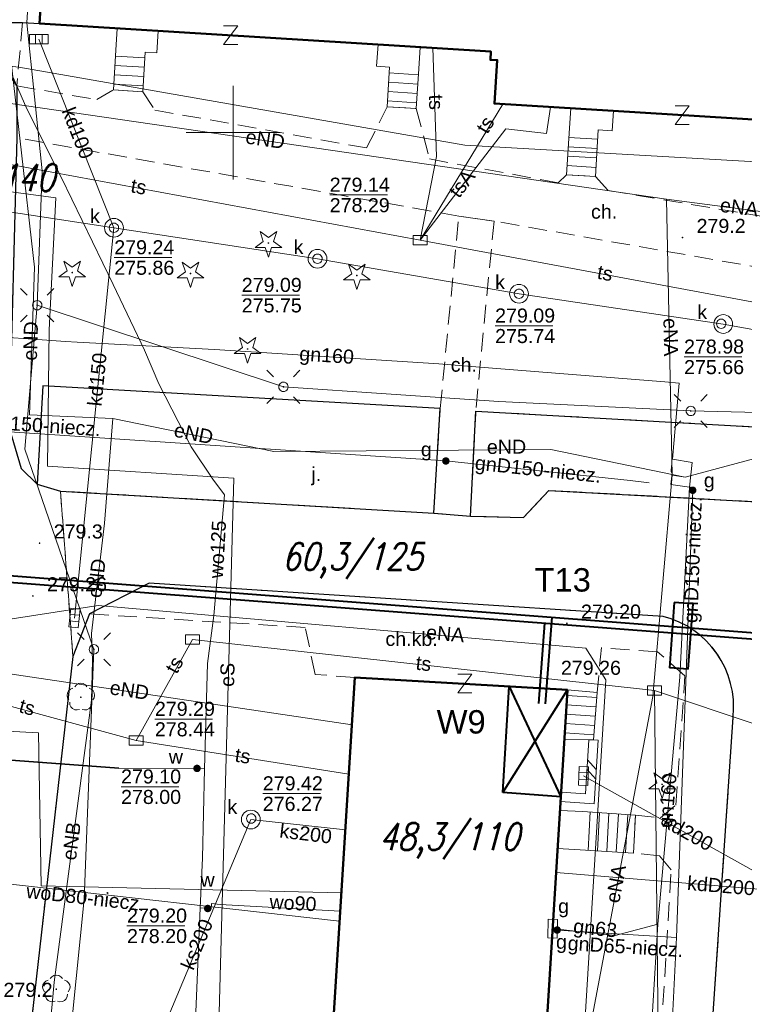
# Model space of a CAD drawing. Extents: x 0 to 6568752, y 0 to 5584302.
# Tile 32 of 57: x 6568489 to 6568527, y 5584003 to 5584056. Entities that reach past the tile are written whole.
import ezdxf
from ezdxf.enums import TextEntityAlignment as Align

# ---------------------------------------------------------------- set-up
doc = ezdxf.new("R2010")
doc.units = 0
doc.header["$PDSIZE"] = 0.75
for name, pattern in [('GAK', [3.5, 2, -0.7, 0.1, -0.7]), ('PRZER2-1', [1.5, 1, -0.5]), ('PRZER3-1', [2, 1.5, -0.5])]:
    doc.linetypes.add(name, pattern=pattern)
doc.layers.get('0').update_dxf_attribs({"linetype": 'CONTINUOUS'})
doc.layers.get('Defpoints').update_dxf_attribs({"linetype": 'CONTINUOUS'})
for name, color, linetype, lineweight in [('alarm', 51, 'CONTINUOUS', 50), ('EGBS', 7, 'CONTINUOUS', 18), ('EGBU', 7, 'CONTINUOUS', 50), ('GEPPHC', 7, 'CONTINUOUS', 18), ('GUPPRZ_O', 7, 'CONTINUOUS', 18), ('OTDN', 7, 'CONTINUOUS', 18), ('OTKC', 7, 'CONTINUOUS', 18), ('OTKC_O', 7, 'CONTINUOUS', 18), ('OTKJ', 7, 'CONTINUOUS', 18), ('OTKJ_O', 7, 'CONTINUOUS', 18), ('OTKK', 7, 'CONTINUOUS', 25), ('OTRN', 7, 'CONTINUOUS', 13), ('OTRN_O', 7, 'CONTINUOUS', 13), ('OTRS', 7, 'CONTINUOUS', 13), ('OTRS_O', 7, 'CONTINUOUS', 13), ('ramka sekcji', 7, 'CONTINUOUS', 18), ('siec', 7, 'GAK', 70), ('SUEO', 7, 'CONTINUOUS', 18), ('SULO', 7, 'CONTINUOUS', 35), ('SUPK', 7, 'CONTINUOUS', 18), ('SUPW', 7, 'CONTINUOUS', 18), ('SUPW_O', 7, 'CONTINUOUS', 18)]:
    doc.layers.add(name, color=color, linetype=linetype, lineweight=lineweight)
for name, color, linetype, lineweight, true_color in [('OTZG', 7, 'CONTINUOUS', 18, 0x008000), ('OTZL', 7, 'CONTINUOUS', 18, 0x008000), ('SUCP', 7, 'CONTINUOUS', 18, 0xd200d2), ('SUEP', 1, 'CONTINUOUS', 18, 0xff0000), ('SUEP_O', 1, 'CONTINUOUS', 18, 0xff0000), ('SUGP', 7, 'CONTINUOUS', 18, 0xbfbf00), ('SUGP_O', 7, 'CONTINUOUS', 18, 0xbfbf00), ('SUGS', 7, 'CONTINUOUS', 18, 0xbfbf00), ('SUGS_O', 7, 'CONTINUOUS', 18, 0xbfbf00), ('SUGU', 7, 'CONTINUOUS', 18, 0xbfbf00), ('SUGU_O', 7, 'CONTINUOUS', 18, 0xbfbf00), ('SUGW', 7, 'CONTINUOUS', 18, 0xbfbf00), ('SUGW_O', 7, 'CONTINUOUS', 18, 0xbfbf00), ('SUKK', 7, 'CONTINUOUS', 18, 0x803300), ('SUKP', 7, 'CONTINUOUS', 18, 0x803300), ('SUKP_O', 7, 'CONTINUOUS', 18, 0x803300), ('SUTP', 7, 'CONTINUOUS', 18, 0xff9100), ('SUTP_O', 7, 'CONTINUOUS', 18, 0xff9100), ('SUWP', 5, 'CONTINUOUS', 18, 0x0000ff), ('SUWP_O', 5, 'CONTINUOUS', 18, 0x0000ff), ('SUWW', 5, 'CONTINUOUS', 18, 0x0000ff), ('SUWW_O', 5, 'CONTINUOUS', 18, 0x0000ff)]:
    doc.layers.add(name, color=color, linetype=linetype, lineweight=lineweight, true_color=true_color)
doc.styles.add('Arial', font='arial.ttf')
doc.styles.add('GEO-INFO', font='arial.ttf')
doc.styles.add('UZBROJENIE', font='SIMPLEX.shx', dxfattribs={"width": 0.8, "oblique": 15.00003, "height": 0.9})
doc.dimstyles.get("Standard").update_dxf_attribs({"dimtxt": 0.18, "dimasz": 0.18, "dimexe": 0.18, "dimexo": 0.0625, "dimgap": 0.09, "dimtad": 0, "dimtih": 1, "dimtoh": 1, "dimdec": 4, "dimzin": 0, "dimdsep": 46, "dimtxsty": 'Standard', "dimcen": 0.09, "dimadec": 0, "dimazin": 0, "dimtfac": 1, "dimtdec": 4, "dimtofl": 0, "dimtmove": 0, "dimatfit": 3, "dimfxl": 0, "dimtolj": 1, "dimtzin": 0, "dimarcsym": 0})

# ---------------------------------------------------------------- blocks, each defined once
blk = doc.blocks.new('D_GSPRDL1')
blk.add_hatch(color=0).paths.add_polyline_path([(0, -0.045), (0.013906, -0.042798), (0.02645, -0.036406), (0.036406, -0.02645), (0.042798, -0.013906), (0.045, 0), (0.042798, 0.013906), (0.036406, 0.02645), (0.02645, 0.036406), (0.013906, 0.042798), (0, 0.045), (-0.013906, 0.042798), (-0.02645, 0.036406), (-0.036406, 0.02645), (-0.042798, 0.013906), (-0.045, 0), (-0.042798, -0.013906), (-0.036406, -0.02645), (-0.02645, -0.036406), (-0.013906, -0.042798)])
at = {"color": 0}
for points in [[(-0.324277, 0.563333), (-0.240553, 0.662679), (-0.127956, 0.727494), (0, 0.75), (0.127956, 0.727494), (0.240553, 0.662679), (0.324277, 0.563333)], [(-0.635969, -0.134326), (-0.70458, -0.024001), (-0.731429, 0.103115), (-0.713292, 0.231763), (-0.652348, 0.346501), (-0.55591, 0.433559), (-0.435555, 0.482485)], [(0.435555, 0.482485), (0.55591, 0.433559), (0.652348, 0.346501), (0.713292, 0.231763), (0.731429, 0.103115), (0.70458, -0.024001), (0.635969, -0.134326)], [(-0.068773, -0.646351), (-0.194901, -0.677512), (-0.324092, -0.663766), (-0.440839, -0.606763), (-0.531129, -0.513345), (-0.584125, -0.394725), (-0.593465, -0.265141)], [(0.593465, -0.265141), (0.584125, -0.394725), (0.531129, -0.513345), (0.440839, -0.606763), (0.324092, -0.663766), (0.194901, -0.677512), (0.068773, -0.646351)]]:
    blk.add_lwpolyline(points, dxfattribs=at)
blk = doc.blocks.new('D_GSPRDI1')
blk.add_hatch(color=0).paths.add_polyline_path([(0, -0.045), (0.013906, -0.042798), (0.02645, -0.036406), (0.036406, -0.02645), (0.042798, -0.013906), (0.045, 0), (0.042798, 0.013906), (0.036406, 0.02645), (0.02645, 0.036406), (0.013906, 0.042798), (0, 0.045), (-0.013906, 0.042798), (-0.02645, 0.036406), (-0.036406, 0.02645), (-0.042798, 0.013906), (-0.045, 0), (-0.042798, -0.013906), (-0.036406, -0.02645), (-0.02645, -0.036406), (-0.013906, -0.042798)])
at = {"color": 0}
blk.add_lwpolyline([(0.272471, 0.088531), (0.713338, -0.231778), (0.168396, -0.231778), (0, -0.750048), (-0.168396, -0.231778), (-0.713338, -0.231778), (-0.272471, 0.088531), (-0.440867, 0.606801), (0, 0.286493), (0.440867, 0.606801)], close=True, dxfattribs=at)
blk = doc.blocks.new('D_GSPWPN1')
blk.add_hatch(color=0).paths.add_polyline_path([(-0.045, 0), (-0.043467, -0.011647), (-0.038971, -0.0225), (-0.03182, -0.03182), (-0.0225, -0.038971), (-0.011647, -0.043467), (0, -0.045), (0.011647, -0.043467), (0.0225, -0.038971), (0.03182, -0.03182), (0.038971, -0.0225), (0.043467, -0.011647), (0.045, 0), (0.043467, 0.011647), (0.038971, 0.0225), (0.03182, 0.03182), (0.0225, 0.038971), (0.011647, 0.043467), (0, 0.045), (-0.011647, 0.043467), (-0.0225, 0.038971), (-0.03182, 0.03182), (-0.038971, 0.0225), (-0.043467, 0.011647)])
blk = doc.blocks.new('D_GSPWPS1')
blk.add_hatch(color=0).paths.add_polyline_path([(-0.045, 0), (-0.043467, -0.011647), (-0.038971, -0.0225), (-0.03182, -0.03182), (-0.0225, -0.038971), (-0.011647, -0.043467), (0, -0.045), (0.011647, -0.043467), (0.0225, -0.038971), (0.03182, -0.03182), (0.038971, -0.0225), (0.043467, -0.011647), (0.045, 0), (0.043467, 0.011647), (0.038971, 0.0225), (0.03182, 0.03182), (0.0225, 0.038971), (0.011647, 0.043467), (0, 0.045), (-0.011647, 0.043467), (-0.0225, 0.038971), (-0.03182, 0.03182), (-0.038971, 0.0225), (-0.043467, 0.011647)])
blk = doc.blocks.new('D_GUPIKP1_3')
at = {"color": 0}
blk.add_lwpolyline([(0.375, -0.25), (-0.375, -0.25), (-0.375, 0.25), (0.375, 0.25)], close=True, dxfattribs=at)
blk = doc.blocks.new('D_GUPWZA1')
blk.add_hatch(color=0).paths.add_polyline_path([(-0.2, 0), (-0.193185, -0.051764), (-0.173205, -0.1), (-0.141421, -0.141421), (-0.1, -0.173205), (-0.051764, -0.193185), (0, -0.2), (0.051764, -0.193185), (0.1, -0.173205), (0.141421, -0.141421), (0.173205, -0.1), (0.193185, -0.051764), (0.2, 0), (0.193185, 0.051764), (0.173205, 0.1), (0.141421, 0.141421), (0.1, 0.173205), (0.051764, 0.193185), (0, 0.2), (-0.051764, 0.193185), (-0.1, 0.173205), (-0.141421, 0.141421), (-0.173205, 0.1), (-0.193185, 0.051764)])
blk = doc.blocks.new('D_GUPIWZ1_1')
at = {"color": 0}
blk.add_lwpolyline([(0, 0.25), (0.064705, 0.241481), (0.125, 0.216506), (0.176777, 0.176777), (0.216506, 0.125), (0.241481, 0.064705), (0.25, 0), (0.241481, -0.064705), (0.216506, -0.125), (0.176777, -0.176777), (0.125, -0.216506), (0.064705, -0.241481), (0, -0.25), (-0.064705, -0.241481), (-0.125, -0.216506), (-0.176777, -0.176777), (-0.216506, -0.125), (-0.241481, -0.064705), (-0.25, 0), (-0.241481, 0.064705), (-0.216506, 0.125), (-0.176777, 0.176777), (-0.125, 0.216506), (-0.064705, 0.241481)], close=True, dxfattribs=at)
blk = doc.blocks.new('D_GUPKKS1')
at = {"color": 0}
blk.add_lwpolyline([(0.5, -0.25), (-0.5, -0.25), (-0.5, 0.25), (0.5, 0.25)], close=True, dxfattribs=at)
for points in [[(-0.175, -0.25), (-0.175, 0.25)], [(0.175, -0.25), (0.175, 0.25)]]:
    blk.add_lwpolyline(points, dxfattribs=at)
blk = doc.blocks.new('D_GUPGSG1')
at = {"color": 0}
blk.add_lwpolyline([(-0.5, -0.25), (-0.5, 0.25), (0.5, 0.25), (0.5, -0.25)], close=True, dxfattribs=at)
blk = doc.blocks.new('D_GUPGZA1')
blk.add_hatch(color=0).paths.add_polyline_path([(-0.2, 0), (-0.193185, -0.051764), (-0.173205, -0.1), (-0.141421, -0.141421), (-0.1, -0.173205), (-0.051764, -0.193185), (0, -0.2), (0.051764, -0.193185), (0.1, -0.173205), (0.141421, -0.141421), (0.173205, -0.1), (0.193185, -0.051764), (0.2, 0), (0.193185, 0.051764), (0.173205, 0.1), (0.141421, 0.141421), (0.1, 0.173205), (0.051764, 0.193185), (0, 0.2), (-0.051764, 0.193185), (-0.1, 0.173205), (-0.141421, 0.141421), (-0.173205, 0.1), (-0.193185, 0.051764)])
blk = doc.blocks.new('D_GUPGUT1')
blk.add_hatch(color=0).paths.add_polyline_path([(-0.2, 0), (-0.193185, -0.051764), (-0.173205, -0.1), (-0.141421, -0.141421), (-0.1, -0.173205), (-0.051764, -0.193185), (0, -0.2), (0.051764, -0.193185), (0.1, -0.173205), (0.141421, -0.141421), (0.173205, -0.1), (0.193185, -0.051764), (0.2, 0), (0.193185, 0.051764), (0.173205, 0.1), (0.141421, 0.141421), (0.1, 0.173205), (0.051764, 0.193185), (0, 0.2), (-0.051764, 0.193185), (-0.1, 0.173205), (-0.141421, 0.141421), (-0.173205, 0.1), (-0.193185, 0.051764)])
blk = doc.blocks.new('D_GEPPHC1')
at = {"color": 0}
blk.add_lwpolyline([(-0.375, 0.5), (0.375, 0.5), (-0.375, -0.5), (0.375, -0.5)], dxfattribs=at)
blk = doc.blocks.new('D_ODTN_1')
at = {"color": 0}
for points in [[(-0.5, -0.25), (0, 0.25)], [(0, -0.25), (0.5, 0.25)]]:
    blk.add_lwpolyline(points, dxfattribs=at)
blk = doc.blocks.new('D_GSLDSO2')
at = {"color": 0}
blk.add_lwpolyline([(0, 0.25), (0, -0.25)], dxfattribs=at)
blk = doc.blocks.new('D_GUPELA2')
blk.add_hatch(color=0).paths.add_polyline_path([(-0.001087, 0.044987), (0.011881, 0.043403), (0.021281, 0.03965), (0.030065, 0.033482), (0.038133, 0.023893), (0.043117, 0.012881), (0.044986, 0.001113), (0.044323, -0.007777), (0.040557, -0.019497), (0.033417, -0.030138), (0.024849, -0.037517), (0.013788, -0.042836), (0.002013, -0.044955), (-0.00982, -0.043916), (-0.020466, -0.040077), (-0.029541, -0.033946), (-0.036867, -0.025804), (-0.04187, -0.01649), (-0.04461, -0.005909), (-0.044532, 0.006476), (-0.041285, 0.017903), (-0.034764, 0.028574), (-0.024479, 0.03776), (-0.013449, 0.042943)])
at = {"color": 0}
for points in [[(-0.883883, 0.883883), (-0.53033, 0.53033)], [(0.883883, 0.883883), (0.53033, 0.53033)], [(-0.883883, -0.883883), (-0.53033, -0.53033)], [(0.883883, -0.883883), (0.53033, -0.53033)]]:
    blk.add_lwpolyline(points, dxfattribs=at)
blk = doc.blocks.new('D_GUPELA1')
at = {"color": 0}
blk.add_lwpolyline([(0, 0.25), (0.064705, 0.241481), (0.125, 0.216506), (0.176777, 0.176777), (0.216506, 0.125), (0.241481, 0.064705), (0.25, 0), (0.241481, -0.064705), (0.216506, -0.125), (0.176777, -0.176777), (0.125, -0.216506), (0.064705, -0.241481), (0, -0.25), (-0.064705, -0.241481), (-0.125, -0.216506), (-0.176777, -0.176777), (-0.216506, -0.125), (-0.241481, -0.064705), (-0.25, 0), (-0.241481, 0.064705), (-0.216506, 0.125), (-0.176777, 0.176777), (-0.125, 0.216506), (-0.064705, 0.241481)], close=True, dxfattribs=at)
blk = doc.blocks.new('*D45')
at = {"layer": 'Defpoints', "color": 0, "lineweight": 40}
for p in [(6568647.5, 5584150), (6568650, 5584150), (0, 0)]:
    blk.add_point(p, dxfattribs=at)
at = {"layer": 'ramka sekcji', "color": 0, "lineweight": -2}
blk.add_line((6568649.938, 5584150), (6568647.5, 5584150), dxfattribs=at)
at = {"layer": 'ramka sekcji', "color": 0, "insert": (6568644.106, 5584150), "char_height": 0.75, "attachment_point": 5, "style": 'GEO-INFO'}
blk.add_mtext('\\A1;5584150.0000', dxfattribs=at)
blk = doc.blocks.new('*D46')
at = {"layer": 'Defpoints', "color": 0, "lineweight": 40}
for p in [(6568650, 5584152.5), (6568650, 5584150), (0, 0)]:
    blk.add_point(p, dxfattribs=at)
at = {"layer": 'ramka sekcji', "color": 0, "lineweight": -2}
blk.add_line((6568650, 5584150.062), (6568650, 5584152.5), dxfattribs=at)
at = {"layer": 'ramka sekcji', "color": 0, "insert": (6568650, 5584155.896), "char_height": 0.75, "attachment_point": 5, "rotation": 90, "style": 'GEO-INFO'}
blk.add_mtext('\\A1;6568650.0000', dxfattribs=at)

msp = doc.modelspace()

# ---------------------------------------------------------------- linework, layer by layer
at = {"layer": 'EGBS', "color": 0, "linetype": 'Continuous', "lineweight": 18, "elevation": 10.18}
for points in [[(6568495.19, 5584052.18), (6568493.62, 5584052.28), (6568493.75, 5584054.4), (6568493.82, 5584055.56), (6568496.01, 5584055.43), (6568495.94, 5584054.26), (6568495.32, 5584054.3)], [(6568509.78, 5584051.28), (6568508.23, 5584051.37), (6568508.36, 5584053.5), (6568507.66, 5584053.54), (6568507.74, 5584054.7), (6568509.98, 5584054.56), (6568509.91, 5584053.4)], [(6568519.34, 5584047.66), (6568517.8, 5584047.75), (6568517.96, 5584050.23), (6568518.03, 5584051.3), (6568520.31, 5584051.16), (6568520.24, 5584050.09), (6568519.49, 5584050.14)], [(6568517.85, 5584020.23), (6568519.43, 5584020.09), (6568519.24, 5584017.56), (6568517.69, 5584017.6)], [(6568521.48, 5584013.55), (6568521.37, 5584011.52), (6568518.52, 5584011.69), (6568517.32338, 5584011.76092), (6568517.45028, 5584013.80173), (6568518.67, 5584013.74)]]:
    msp.add_lwpolyline(points, close=True, dxfattribs=at)
for points in [[(6568493.7309, 5584054.08859), (6568495.30113, 5584053.99231)], [(6568493.6697, 5584053.09047), (6568495.23993, 5584052.99418)], [(6568493.7003, 5584053.58953), (6568495.27053, 5584053.49324)], [(6568508.34069, 5584053.18361), (6568509.89093, 5584053.08899)], [(6568493.6391, 5584052.59141), (6568495.20932, 5584052.49512)], [(6568508.31023, 5584052.68454), (6568509.86033, 5584052.58993)], [(6568508.27977, 5584052.18546), (6568509.82972, 5584052.09087)], [(6568508.24931, 5584051.68639), (6568509.79912, 5584051.5918)], [(6568517.92829, 5584049.73844), (6568519.45974, 5584049.63964)], [(6568517.8961, 5584049.23948), (6568519.42955, 5584049.14055)], [(6568517.8639, 5584048.74052), (6568519.39936, 5584048.64146)], [(6568517.83171, 5584048.24156), (6568519.36918, 5584048.14236)], [(6568519.37244, 5584019.3236), (6568517.80203, 5584019.44153)], [(6568519.40989, 5584019.82219), (6568517.8324, 5584019.94066)], [(6568519.335, 5584018.825), (6568517.77167, 5584018.9424)], [(6568519.29756, 5584018.3264), (6568517.7413, 5584018.44328)], [(6568519.26011, 5584017.82781), (6568517.71094, 5584017.94415)], [(6568518.94677, 5584011.66454), (6568519.06896, 5584013.71302)], [(6568519.44589, 5584011.63477), (6568519.56784, 5584013.67929)], [(6568519.945, 5584011.605), (6568520.06672, 5584013.64556)], [(6568520.44411, 5584011.57523), (6568520.56559, 5584013.61183)], [(6568520.94323, 5584011.54546), (6568521.06447, 5584013.5781)]]:
    msp.add_lwpolyline(points, dxfattribs=at)
at = {"layer": 'EGBU', "color": 0, "linetype": 'Continuous', "lineweight": 50, "elevation": 10.18}
for points in [[(6568538.88, 5584058.9), (6568551.23977, 5584058.15147), (6568550.55602, 5584046.80178), (6568538.05, 5584047.59), (6568538.18, 5584049.61), (6568537.82, 5584049.62), (6568537.84, 5584050.07), (6568513.95, 5584051.55), (6568514.1, 5584053.87), (6568513.74, 5584053.88), (6568513.76, 5584054.33), (6568489.68, 5584055.82), (6568490.4, 5584067.33), (6568514.76, 5584065.82), (6568514.59, 5584063.04), (6568539.04, 5584061.52)], [(6568514.47, 5583981.05), (6568513.06, 5583958.91), (6568501.71, 5583959.62), (6568503.05, 5583981.54), (6568504.04, 5583981.61), (6568506.51, 5584020.9), (6568517.85, 5584020.23), (6568515.41, 5583980.99)]]:
    msp.add_lwpolyline(points, close=True, dxfattribs=at)
at = {"layer": 'GUPPRZ_O', "color": 0, "linetype": 'Continuous', "lineweight": 13, "elevation": 10.8, "flags": 128}
for points in [[(6568505.16093, 5584046.66854), (6568508.24093, 5584046.66854)], [(6568493.6627, 5584043.32611), (6568496.7427, 5584043.32611)], [(6568500.46551, 5584041.31575), (6568503.54551, 5584041.31575)], [(6568513.98783, 5584039.68058), (6568517.06783, 5584039.68058)], [(6568524.07222, 5584038.01998), (6568527.15222, 5584038.01998)], [(6568495.83121, 5584018.67609), (6568498.91121, 5584018.67609)], [(6568494.02496, 5584015.06359), (6568497.10496, 5584015.06359)], [(6568501.58819, 5584014.69647), (6568504.66819, 5584014.69647)], [(6568494.34199, 5584007.63471), (6568497.42199, 5584007.63471)]]:
    msp.add_lwpolyline(points, dxfattribs=at)
at = {"layer": 'OTDN', "color": 0, "linetype": 'Continuous', "lineweight": 18, "elevation": 10.18}
for points in [[(6568517.47773, 5584014.28135), (6568519.27348, 5584014.15262), (6568519.48949, 5584017.54411)], [(6568517.51349, 5584014.78007), (6568518.80652, 5584014.68738), (6568518.99051, 5584017.57589)]]:
    msp.add_lwpolyline(points, dxfattribs=at)
at = {"layer": 'OTKC', "color": 0, "linetype": 'PRZER2-1', "lineweight": 18, "elevation": 10.18}
for points in [[(6568529.7, 5584071.41), (6568491.18, 5584073.31), (6568490.45, 5584072.73), (6568489.96, 5584071.2), (6568489.76, 5584067.17), (6568490.4, 5584067.33), (6568489.68, 5584055.82), (6568488.77, 5584055.87), (6568488.46, 5584052.49), (6568486.02, 5584055.87), (6568486.92, 5584070.16), (6568486.83, 5584072.13), (6568485.23, 5584073.59), (6568470.32, 5584074.51), (6568470.06, 5584070.52), (6568475.99, 5584070.13), (6568475.84, 5584067.94), (6568469.87, 5584068.36), (6568469.54, 5584062.52), (6568468.42, 5584062.61), (6568469.2, 5584074.56), (6568454.13, 5584075.24)], [(6568550.73, 5584038.82), (6568513.93, 5584045.27), (6568512.05, 5584045.54), (6568488.47, 5584049.72), (6568488.46, 5584052.49), (6568492.73, 5584051.76), (6568493.62, 5584052.28), (6568495.19, 5584052.18), (6568495.83, 5584051.2), (6568507.13, 5584049.18), (6568508.23, 5584051.37), (6568509.78, 5584051.28), (6568510.49, 5584048.59), (6568517.36, 5584047.32), (6568517.8, 5584047.75), (6568519.34, 5584047.66), (6568520.02, 5584046.91), (6568530.8, 5584045.09)]]:
    msp.add_lwpolyline(points, dxfattribs=at)
msp.add_lwpolyline([(6568510.71, 5584029.67), (6568511.06, 5584035.27), (6568512.05, 5584045.54), (6568513.93, 5584045.27), (6568512.96, 5584035.12), (6568512.67, 5584029.51)], close=True, dxfattribs=at)
msp.add_lwpolyline([(6568522.68, 5583998.92), (6568523.38, 5584010.63), (6568522.77, 5584011.37), (6568521.37, 5584011.52), (6568521.48, 5584013.55), (6568522.81, 5584013.41), (6568523.63, 5584014.07), (6568524.12, 5584020.99), (6568522.65, 5584022.27), (6568519.66, 5584022.49), (6568519.43, 5584020.09), (6568517.85, 5584020.23), (6568506.51, 5584020.9), (6568504.39, 5584021.06), (6568503.85, 5584023.57), (6568492.35, 5584024.29), (6568495.52, 5584025.94), (6568522.95, 5584024.16, -0.3744978), (6568526.69, 5584018.78), (6568525.11, 5583995.29)], format="xyb", dxfattribs=at)
at = {"layer": 'OTKJ', "color": 0, "linetype": 'PRZER3-1', "lineweight": 18, "elevation": 10.18}
msp.add_lwpolyline([(6568461.25, 5584063.04), (6568468.42, 5584062.61), (6568469.54, 5584062.52), (6568484.6, 5584061.58), (6568484.2, 5584055.99), (6568486.02, 5584055.87), (6568488.46, 5584052.49), (6568488.47, 5584049.72), (6568488.05, 5584034.23), (6568488.7, 5584032.06), (6568489.55, 5584031.23), (6568490.79, 5584030.85), (6568491.46, 5584022.01), (6568484.15, 5583957.94)], dxfattribs=at)
for points in [[(6568490.79, 5584030.85), (6568489.55, 5584031.23), (6568489.85, 5584036.48), (6568511.06, 5584035.27), (6568510.71, 5584029.67)], [(6568512.96, 5584035.12), (6568546.76, 5584033.22), (6568546.63, 5584029.95), (6568546.6, 5584029.27), (6568516.85, 5584030.89), (6568515.51, 5584029.44), (6568512.67, 5584029.51)]]:
    msp.add_lwpolyline(points, close=True, dxfattribs=at)
msp.add_lwpolyline([(6568525.11, 5583995.29), (6568526.69, 5584018.78, 0.3744978), (6568522.95, 5584024.16), (6568495.52, 5584025.94), (6568492.35, 5584024.29), (6568491.46, 5584022.01), (6568490.79, 5584030.85), (6568510.71, 5584029.67), (6568512.67, 5584029.51), (6568515.51, 5584029.44), (6568516.85, 5584030.89), (6568546.6, 5584029.27), (6568548.66, 5584029.11), (6568548.42, 5584024.36), (6568548.4, 5584022.41), (6568536.32, 5584023.24, 0.37722054), (6568531.53, 5584018.73), (6568531.06, 5584013.72), (6568532.48, 5584011.91), (6568531.66, 5584000.1)], format="xyb", dxfattribs=at)
at = {"layer": 'OTKK', "color": 0, "linetype": 'Continuous', "lineweight": 25, "elevation": 10.18}
for points in [[(6568481.67, 5583991.05), (6568485.91, 5584024.62, 0.1555909), (6568484.5, 5584029.71, -0.10088804), (6568483.12, 5584034.18), (6568483.49, 5584047.4, 0.16990276), (6568482.77, 5584049.61, 0.21782823), (6568480.18, 5584050.99), (6568467.69, 5584052.24), (6568467.61, 5584051.68), (6568458.05, 5584052.25), (6568458.24, 5584055.28), (6568458.36, 5584057.68), (6568460.81, 5584057.54), (6568461.25, 5584063.04), (6568468.42, 5584062.61), (6568469.54, 5584062.52), (6568484.6, 5584061.58), (6568484.2, 5584055.99), (6568486.02, 5584055.87), (6568488.77, 5584055.87), (6568489.68, 5584055.82)], [(6568486.02, 5584055.87), (6568488.46, 5584052.49), (6568488.47, 5584049.72), (6568488.05, 5584034.23), (6568488.7, 5584032.06), (6568489.55, 5584031.23), (6568490.79, 5584030.85), (6568510.71, 5584029.67), (6568512.67, 5584029.51), (6568515.51, 5584029.44), (6568516.85, 5584030.89), (6568546.6, 5584029.27), (6568548.66, 5584029.11), (6568548.42, 5584024.36), (6568548.4, 5584022.41), (6568536.32, 5584023.24, 0.37722054), (6568531.53, 5584018.73), (6568531.06, 5584013.72), (6568532.48, 5584011.91), (6568531.66, 5584000.1)]]:
    msp.add_lwpolyline(points, format="xyb", dxfattribs=at)
for points in [[(6568510.71, 5584029.67), (6568511.06, 5584035.27), (6568489.85, 5584036.48), (6568489.55, 5584031.23)], [(6568512.67, 5584029.51), (6568512.96, 5584035.12), (6568546.76, 5584033.22), (6568546.63, 5584029.95), (6568546.6, 5584029.27)]]:
    msp.add_lwpolyline(points, dxfattribs=at)
msp.add_lwpolyline([(6568491.46, 5584022.01), (6568484.15, 5583957.94), (6568483.98, 5583956.41), (6568482.65, 5583944.47, 0.30093923), (6568486.4, 5583941.41), (6568490.8, 5583941.07), (6568504.52, 5583940.09), (6568516.6, 5583939.33), (6568518.1, 5583939.57), (6568519.45, 5583940.18), (6568520.51, 5583941.04), (6568521.12, 5583942.1), (6568521.54, 5583943.5), (6568521.72, 5583944.8), (6568522.35, 5583954.37), (6568522.99, 5583964.31), (6568524.46, 5583985.77), (6568525.11, 5583995.29), (6568526.69, 5584018.78, 0.3744978), (6568522.95, 5584024.16), (6568495.52, 5584025.94), (6568492.35, 5584024.29)], format="xyb", close=True, dxfattribs=at)
at = {"layer": 'ramka sekcji', "color": 0}
for q in [(6568500, 5584052.5), (6568497.5, 5584050), (6568500, 5584047.5), (6568502.5, 5584050)]:
    msp.add_line((6568500, 5584050), q, dxfattribs=at)
at = {"layer": 'siec', "linetype": 'ByBlock', "lineweight": 40}
for p, q in [((6568482.06846, 5584026.79561), (6568548.20269, 5584021.73291)), ((6568481.69841, 5584026.47011), (6568547.83264, 5584021.4074)), ((6568516.32142, 5584019.51142), (6568516.6493, 5584023.79455)), ((6568516.6704, 5584019.4847), (6568517.02521, 5584024.11961)), ((6568514.40492, 5584014.74869), (6568514.73963, 5584020.41377)), ((6568514.40492, 5584014.74869), (6568517.85, 5584020.23)), ((6568514.73963, 5584020.41377), (6568517.49561, 5584014.53071)), ((6568517.49561, 5584014.53071), (6568514.40492, 5584014.74869))]:
    msp.add_line(p, q, dxfattribs=at)
at = {"layer": 'siec', "color": 1, "linetype": 'ByBlock', "lineweight": 40}
for p, q in [((6568523.55303, 5584024.90945, 10.14), (6568523.2957, 5584021.41892, 10.14)), ((6568524.55197, 5584024.8358, 10.14), (6568523.55303, 5584024.90945, 10.14)), ((6568524.29464, 5584021.34527, 10.14), (6568524.55197, 5584024.8358, 10.14)), ((6568524.29464, 5584021.34527, 10.14), (6568523.2957, 5584021.41892, 10.14))]:
    msp.add_line(p, q, dxfattribs=at)
at = {"layer": 'SUCP', "color": 0, "linetype": 'Continuous', "lineweight": 18, "elevation": 10.14}
msp.add_lwpolyline([(6568467.82052, 5584019.09329), (6568489.61094, 5584017.93345), (6568489.77001, 5584009.76739), (6568505.78679, 5584009.39603)], dxfattribs=at)
at = {"layer": 'SUEP', "color": 0, "linetype": 'Continuous', "lineweight": 18, "elevation": 10.14}
for points in [[(6568400.12745, 5584159.85225), (6568398.01241, 5584099.73035), (6568466.01071, 5584095.59619), (6568465.51432, 5584078.24845), (6568463.88823, 5584056.21578), (6568488.56528, 5584053.48354), (6568512.37059, 5584049.32995), (6568530.71554, 5584048.27624), (6568530.87, 5584050.35)], [(6568531.19, 5584089.85), (6568518.96, 5584091.16), (6568517.74, 5584090.95), (6568509.4, 5584091.91), (6568507.99, 5584094.06), (6568491.24, 5584095.24), (6568484.86, 5584095.4), (6568483.86, 5584081.14), (6568482.35, 5584064.46), (6568481.92, 5584057.69), (6568479.5, 5584057.03), (6568479.08, 5584048.05), (6568490.55, 5584046.52), (6568490.19, 5584039.47), (6568490.1, 5584032.19), (6568500.05, 5584031.55), (6568499.19, 5584000.4)], [(6568493.58837, 5584034.7328), (6568489.14251, 5584034.9272), (6568489.40021, 5584042.8082), (6568487.88104, 5584056.26528), (6568483.95421, 5584057.29015), (6568484.16782, 5584071.74709), (6568486.50836, 5584074.10327)], [(6568490, 5584072.02), (6568488.99, 5584055.86), (6568489.82, 5584047.96), (6568489.55, 5584040.78)], [(6568480.29494, 5584052.68691), (6568523.12866, 5584046.43834)], [(6568523.43767, 5584031.70264), (6568523.12866, 5584046.43834), (6568530.88244, 5584045.42914)], [(6568485.42, 5583959.94), (6568485.95, 5583959.91), (6568488.76, 5583978.85), (6568490.36, 5583992.28), (6568492.06, 5584009.06), (6568492.58, 5584022.4), (6568488.89, 5584033.09), (6568489.55, 5584040.78)], [(6568536.64, 5583989.93), (6568537.83, 5584013.78), (6568549.84, 5584017.57), (6568547.14, 5584033.87), (6568537.37, 5584034.81), (6568524.43, 5584035.13), (6568514.18, 5584035.63), (6568502.69, 5584036.42), (6568489.55, 5584040.78)], [(6568493.58837, 5584034.7328), (6568493.14538, 5584029.1343), (6568492.44636, 5584023.24619), (6568492.49807, 5584021.79574)], [(6568493.58837, 5584034.7328), (6568502.18308, 5584032.96437), (6568516.95644, 5584033.07193), (6568524.13002, 5584031.60009)], [(6568524.13002, 5584031.60009), (6568528.57336, 5584032.78612), (6568554.58974, 5584031.87559), (6568551.16956, 5584029.77536), (6568551.13923, 5584022.74142), (6568534.64093, 5584023.13487), (6568534.45863, 5584019.29477), (6568533.75024, 5584002.55574), (6568532.4686, 5583989.49906)], [(6568518.60907, 5583999.83648), (6568522.40089, 5584019.8869), (6568523.43767, 5584031.70264)], [(6568523.43767, 5584031.70264), (6568524.13002, 5584031.60009)], [(6568482.68307, 5584024.47326), (6568485.66987, 5584023.63391), (6568492.79619, 5584024.73582), (6568518.83744, 5584022.46118), (6568519.89938, 5584020.76474), (6568518.60907, 5583999.83648)], [(6568506.35132, 5584018.37595), (6568482.57787, 5584021.90699), (6568482.68307, 5584024.47326)], [(6568492.49807, 5584021.79574), (6568492.44832, 5584019.68094), (6568490.45935, 5584004.61814), (6568489.97288, 5583999.37746)]]:
    msp.add_lwpolyline(points, dxfattribs=at)
at = {"layer": 'SUGP', "linetype": 'Continuous', "lineweight": 18, "elevation": 10.14}
for points in [[(6568474.84, 5584039.64), (6568481.08, 5584039.51), (6568487.03, 5584039.18), (6568488.29, 5584039.04), (6568489.32, 5584038.97), (6568490.31, 5584038.89), (6568491.06, 5584038.84), (6568491.69, 5584038.81), (6568499.01, 5584038.42), (6568510.98, 5584037.64), (6568513.4, 5584037.46), (6568523.05, 5584036.69), (6568523.82, 5584036.62), (6568523.53, 5584033.4)], [(6568473.61261, 5584034.97458), (6568511.36, 5584032.46), (6568521.19, 5584031.42), (6568522.21, 5584031.3)], [(6568523.53, 5584033.4), (6568523.45, 5584032.55), (6568524.51, 5584032.37), (6568524.37, 5584031.07), (6568523.85, 5584020.92), (6568522.67, 5584007.72)], [(6568523.41, 5584032.21), (6568523.39, 5584031.89), (6568523.43, 5584031.81), (6568523.37, 5584031.2)], [(6568602.39468, 5584009.15947), (6568602.19592, 5584004.63958), (6568600.41988, 5583984.84924), (6568599.64462, 5583977.80473), (6568583.04064, 5583969.40812), (6568577.55835, 5583969.78749), (6568570.80786, 5583970.25352), (6568546.90448, 5583971.0015), (6568531.38191, 5583971.50148), (6568522.94, 5583973.07), (6568520.02153, 5583972.78616), (6568522.94278, 5583992.41225), (6568523.67456, 5584007.01875), (6568524.53384, 5584030.89757), (6568524.62, 5584031.05), (6568524.24, 5584031.08), (6568523.37, 5584031.2)], [(6568517.8, 5584007.4), (6568517.05747, 5584007.48459)], [(6568523.67456, 5584007.01875), (6568517.3, 5584007.41)], [(6568522.67, 5584007.72), (6568520.4, 5584007.12), (6568517.8, 5584007.4)], [(6568522.67, 5584007.72), (6568521.7, 5583991.67)]]:
    msp.add_lwpolyline(points, dxfattribs=at)
at = {"layer": 'SUKP', "color": 0, "linetype": 'Continuous', "lineweight": 18, "elevation": 10.14}
for points in [[(6568489.64, 5584054.98), (6568493.64703, 5584044.91271)], [(6568475.92724, 5583997.47087), (6568477.46079, 5584025.21789), (6568478.122, 5584037.99462), (6568478.85475, 5584047.16751), (6568493.64703, 5584044.91271), (6568504.50909, 5584043.26259), (6568515.26399, 5584041.39106), (6568526.1644, 5584039.77518), (6568539.29717, 5584037.40052), (6568557.51513, 5584034.18498)], [(6568491.54, 5584024.07), (6568493.64703, 5584044.91271)], [(6568518.7, 5584015.64), (6568529.79679, 5584009.44603)], [(6568505.99821, 5584012.75907), (6568500.95146, 5584013.31056), (6568495.34223, 5583999.91805)], [(6568517.24952, 5584010.48502), (6568529.79679, 5584009.44603)]]:
    msp.add_lwpolyline(points, dxfattribs=at)
at = {"layer": 'SULO', "color": 0, "linetype": 'Continuous', "lineweight": 35, "elevation": 10.12}
msp.add_lwpolyline([(6568493.91, 5584016.06), (6568477.57, 5584017.27)], dxfattribs=at)
at = {"layer": 'SUPK', "color": 0, "linetype": 'Continuous', "lineweight": 18, "elevation": 10.14}
for points in [[(6568493.64703, 5584044.41271, -1), (6568493.64703, 5584045.41271, -1)], [(6568504.50909, 5584042.76259, -1), (6568504.50909, 5584043.76259, -1)], [(6568515.26399, 5584040.89106, -1), (6568515.26399, 5584041.89106, -1)], [(6568526.1644, 5584039.27518, -1), (6568526.1644, 5584040.27518, -1)], [(6568500.95146, 5584012.81056, -1), (6568500.95146, 5584013.81056, -1)]]:
    msp.add_lwpolyline(points, format="xyb", close=True, dxfattribs=at)
at = {"layer": 'SUTP', "color": 0, "linetype": 'Continuous', "lineweight": 18, "elevation": 10.14}
for points in [[(6568510.66993, 5584054.5212), (6568510.85235, 5584048.71934), (6568509.99578, 5584044.25895)], [(6568509.99578, 5584044.25895), (6568514.40003, 5584051.52212)], [(6568516.9478, 5584051.36428), (6568516.72297, 5584049.94608), (6568514.56956, 5584050.19835), (6568509.99578, 5584044.25895)], [(6568548.21798, 5584037.55993), (6568529.69768, 5584040.57953), (6568509.99578, 5584044.25895), (6568479.91197, 5584049.81175), (6568480.34103, 5584041.89766), (6568479.83245, 5584035.42361), (6568481.1932, 5584021.25504)], [(6568481.1932, 5584021.25504), (6568494.83921, 5584017.53158), (6568497.83387, 5584022.92759), (6568522.49483, 5584020.20214)], [(6568522.49483, 5584020.20214), (6568544.68411, 5584012.78347), (6568551.1538, 5584011.29372), (6568572.84344, 5584006.63784), (6568605.56024, 5584002.57709)], [(6568561.0718, 5583968.83921), (6568545.79635, 5583970.80353), (6568522.90668, 5583977.55011), (6568522.71509, 5584000.16941), (6568522.49483, 5584020.20214)], [(6568494.83921, 5584017.53158), (6568506.1857, 5584015.74138)]]:
    msp.add_lwpolyline(points, dxfattribs=at)
at = {"layer": 'SUWP', "color": 0, "linetype": 'Continuous', "lineweight": 18, "elevation": 10.14}
for points in [[(6568497.76, 5583997.04), (6568498.24, 5584008.6), (6568498.37, 5584011.24), (6568498.47, 5584016.02), (6568498.64, 5584021.65), (6568498.97, 5584024.21), (6568499.55, 5584030.66), (6568498.93, 5584031.49), (6568497.77, 5584033.21), (6568496.04, 5584036.58), (6568495.27, 5584038.37), (6568493.6, 5584041.88), (6568490.85, 5584047.59), (6568488.99, 5584051.27), (6568488.39, 5584052.65), (6568487.4, 5584054.84), (6568487.77, 5584056.87), (6568487.93, 5584057.69), (6568487.98, 5584057.94)], [(6568498.47, 5584016.02), (6568498.08, 5584016.04), (6568493.91, 5584016.06), (6568477.57, 5584017.27), (6568477.15, 5584017.3)], [(6568487.65573, 5584009.91256), (6568505.69146, 5584007.87963)], [(6568498.24, 5584008.6), (6568498.65, 5584008.56), (6568498.83, 5584008.55), (6568498.86, 5584008.83), (6568499.32, 5584008.78), (6568505.72537, 5584008.41903)]]:
    msp.add_lwpolyline(points, dxfattribs=at)

# ---------------------------------------------------------------- block references
at = {"layer": 'GEPPHC', "color": 0, "linetype": 'Continuous', "lineweight": 18}
for p in [(6568499.87399, 5584055.20197, 10.24), (6568523.97394, 5584050.93257, 10.24), (6568512.37474, 5584020.5743, 10.24)]:
    msp.add_blockref('D_GEPPHC1', p, dxfattribs=at)
at = {"layer": 'OTDN', "color": 0, "linetype": 'Continuous', "lineweight": 18}
for name, p, rotation in [('D_GSLDSO2', (6568519.24, 5584017.56, 10.18), 86.3555104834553), ('D_ODTN_1', (6568519.14, 5584015.99, 10.18), 86.35551048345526), ('D_ODTN_1', (6568519.14, 5584015.99, 10.18), 86.35551048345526), ('D_GSLDSO2', (6568517.49561, 5584014.53071, 10.18), 355.8996652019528)]:
    msp.add_blockref(name, p, dxfattribs=dict(at, rotation=rotation))
at = {"layer": 'OTRN', "color": 0, "linetype": 'Continuous', "lineweight": 13}
for p in [(6568523.99, 5584044.39, 10.08), (6568489.68, 5584028.07, 10.08)]:
    msp.add_blockref('D_GSPWPN1', p, dxfattribs=at)
at = {"layer": 'OTRS', "color": 0, "linetype": 'Continuous', "lineweight": 13}
for p in [(6568489.32, 5584025.25, 10.08), (6568517.82, 5584023.79, 10.08), (6568516.75, 5584020.79, 10.08)]:
    msp.add_blockref('D_GSPWPS1', p, dxfattribs=at)
at = {"layer": 'OTZG', "color": 0, "linetype": 'Continuous', "lineweight": 18}
for p in [(6568501.89, 5584044.1, 10.12), (6568491.42, 5584042.52, 10.12), (6568497.73, 5584042.47, 10.12), (6568506.61, 5584042.37, 10.12), (6568500.78, 5584038.44, 10.12), (6568522.9, 5584015.19, 10.12)]:
    msp.add_blockref('D_GSPRDI1', p, dxfattribs=at)
at = {"layer": 'OTZL', "color": 0, "linetype": 'Continuous', "lineweight": 18}
for p in [(6568491.88, 5584019.84, 10.12), (6568490.57, 5584004.25, 10.12)]:
    msp.add_blockref('D_GSPRDL1', p, dxfattribs=at)
at = {"layer": 'SUEO', "color": 0, "linetype": 'Continuous', "lineweight": 18}
for name, p in [('D_GUPELA2', (6568489.55, 5584040.78, 10.15)), ('D_GUPELA1', (6568489.55, 5584040.78, 10.16)), ('D_GUPELA2', (6568502.69, 5584036.42, 10.15)), ('D_GUPELA1', (6568502.69, 5584036.42, 10.16)), ('D_GUPELA2', (6568524.43, 5584035.13, 10.15)), ('D_GUPELA1', (6568524.43, 5584035.13, 10.16)), ('D_GUPELA2', (6568492.58, 5584022.4, 10.15)), ('D_GUPELA1', (6568492.58, 5584022.4, 10.16))]:
    msp.add_blockref(name, p, dxfattribs=at)
at = {"layer": 'SUGS', "color": 0, "linetype": 'Continuous', "lineweight": 18, "rotation": 268.9308543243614}
msp.add_blockref('D_GUPGSG1', (6568517.05747, 5584007.48459, 10.16), dxfattribs=at)
at = {"layer": 'SUGU', "linetype": 'Continuous', "lineweight": 18}
msp.add_blockref('D_GUPGUT1', (6568524.53384, 5584030.89757, 10.16), dxfattribs=at)
at = {"layer": 'SUGW', "linetype": 'Continuous', "lineweight": 18}
for p in [(6568511.36, 5584032.46, 10.16), (6568517.3, 5584007.41, 10.16)]:
    msp.add_blockref('D_GUPGZA1', p, dxfattribs=at)
at = {"layer": 'SUKK', "color": 0, "linetype": 'Continuous', "lineweight": 18}
msp.add_blockref('D_GUPKKS1', (6568489.64, 5584054.98, 10.16), dxfattribs=at)
for p, rotation in [((6568491.54, 5584024.07, 10.16), 84.58691047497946), ((6568518.7, 5584015.64, 10.16), 88.19090077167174)]:
    msp.add_blockref('D_GUPKKS1', p, dxfattribs=dict(at, rotation=rotation))
at = {"layer": 'SUPK', "color": 0, "linetype": 'Continuous', "lineweight": 18}
for p in [(6568509.99578, 5584044.25895, 10.16), (6568497.83387, 5584022.92759, 10.16), (6568522.49483, 5584020.20214, 10.16), (6568494.83921, 5584017.53158, 10.16)]:
    msp.add_blockref('D_GUPIKP1_3', p, dxfattribs=at)
at = {"layer": 'SUPW', "color": 0, "linetype": 'Continuous', "lineweight": 18}
for p in [(6568493.64703, 5584044.91271, 10.18), (6568504.50909, 5584043.26259, 10.18), (6568515.26399, 5584041.39106, 10.18), (6568526.05541, 5584039.79003, 10.18), (6568500.97419, 5584013.36484, 10.18)]:
    msp.add_blockref('D_GUPIWZ1_1', p, dxfattribs=at)
at = {"layer": 'SUWW', "color": 0, "linetype": 'Continuous', "lineweight": 18}
for p in [(6568498.08, 5584016.04, 10.16), (6568498.65, 5584008.56, 10.16)]:
    msp.add_blockref('D_GUPWZA1', p, dxfattribs=at)

# ---------------------------------------------------------------- texts
at = {"layer": 'alarm', "color": 0, "lineweight": 30, "style": 'UZBROJENIE', "oblique": 15.00003, "width": 0.8}
for s, p in [('76,1/140', (6568482.98384, 5584046.87425)), ('60,3/125', (6568502.61573, 5584026.63814)), ('48,3/110', (6568507.78383, 5584011.67681))]:
    msp.add_text(s, height=1.44, dxfattribs=at).set_placement(p)
at = {"layer": 'alarm', "color": 0, "linetype": 'Continuous', "lineweight": 30, "style": 'GEO-INFO'}
for s, p in [('T13', (6568517.59652, 5584026.11128, 0.62)), ('W9', (6568512.17761, 5584018.52908, 0.62))]:
    msp.add_text(s, height=1.25, dxfattribs=at).set_placement(p, align=Align.MIDDLE)
at = {"layer": 'GUPPRZ_O', "color": 0, "linetype": 'Continuous', "lineweight": 0, "style": 'Arial'}
for s, p in [('279.14', (6568505.16093, 5584046.84104, 10.8)), ('278.29', (6568505.16093, 5584045.74604, 10.8)), ('279.24', (6568493.6627, 5584043.49861, 10.8)), ('275.86', (6568493.6627, 5584042.40361, 10.8)), ('279.09', (6568500.46551, 5584041.48825, 10.8)), ('275.75', (6568500.46551, 5584040.39325, 10.8)), ('279.09', (6568513.98783, 5584039.85308, 10.8)), ('275.74', (6568513.98783, 5584038.75808, 10.8)), ('278.98', (6568524.07222, 5584038.19248, 10.8)), ('275.66', (6568524.07222, 5584037.09748, 10.8)), ('279.29', (6568495.83121, 5584018.84859, 10.8)), ('278.44', (6568495.83121, 5584017.75359, 10.8)), ('279.10', (6568494.02496, 5584015.23609, 10.8)), ('279.42', (6568501.58819, 5584014.86897, 10.8)), ('278.00', (6568494.02496, 5584014.14109, 10.8)), ('276.27', (6568501.58819, 5584013.77397, 10.8)), ('279.20', (6568494.34199, 5584007.80721, 10.8)), ('278.20', (6568494.34199, 5584006.71221, 10.8))]:
    msp.add_text(s, height=0.75, dxfattribs=at).set_placement(p)
at = {"layer": 'OTKC_O', "color": 0, "linetype": 'Continuous', "lineweight": 0, "style": 'Arial'}
for s, p in [('ch.', (6568519.805, 5584045.40023, 10.8)), ('ch.', (6568512.32, 5584037.22642, 10.8)), ('ch.kb.', (6568509.5319, 5584022.58262, 10.8))]:
    msp.add_text(s, height=0.75, dxfattribs=at).set_placement(p, align=Align.CENTER)
at = {"layer": 'OTKJ_O', "color": 0, "linetype": 'Continuous', "lineweight": 0, "style": 'Arial'}
msp.add_text('j.', height=0.75, dxfattribs=at).set_placement((6568504.44795, 5584031.38871, 10.8), align=Align.CENTER)
at = {"layer": 'OTRN_O', "color": 0, "linetype": 'Continuous', "lineweight": 0, "style": 'Arial'}
for s, p in [('279.2', (6568524.74, 5584044.64, 10.8)), ('279.3', (6568490.43, 5584028.32, 10.8)), ('279.2', (6568487.75, 5584003.84, 10.8))]:
    msp.add_text(s, height=0.75, dxfattribs=at).set_placement(p)
at = {"layer": 'OTRS_O', "color": 0, "linetype": 'Continuous', "lineweight": 0, "style": 'Arial'}
for s, p in [('279.26', (6568490.07, 5584025.5, 10.8)), ('279.20', (6568518.57, 5584024.04, 10.8)), ('279.26', (6568517.5, 5584021.04, 10.8))]:
    msp.add_text(s, height=0.75, dxfattribs=at).set_placement(p)
at = {"layer": 'SUEP_O', "color": 0, "linetype": 'Continuous', "lineweight": 0, "style": 'Arial'}
for s, rotation, p in [('eND', 351.700259, (6568501.66944, 5584049.27222, 10.8)), ('eNA', 352.584283, (6568526.96767, 5584045.64272, 10.8)), ('eNA', 271.201305, (6568522.98975, 5584039.06434, 10.8)), ('eND', 88.127189, (6568489.56468, 5584038.8581, 10.8)), ('eND', 348.373199, (6568497.82658, 5584033.56113, 10.8)), ('eND', 0.417151, (6568514.60155, 5584032.84367, 10.8)), ('eND', 83.229725, (6568493.0873, 5584026.15565, 10.8)), ('eNA', 355.008044, (6568511.29877, 5584022.86539, 10.8)), ('eS', 88.418565, (6568500.07037, 5584021.02964, 10.8)), ('eND', 351.551698, (6568494.42148, 5584019.85117, 10.8)), ('eNB', 82.477885, (6568491.74479, 5584012.11112, 10.8)), ('eNA', 79.291028, (6568520.79335, 5584009.80715, 10.8))]:
    msp.add_text(s, height=0.75, rotation=rotation, dxfattribs=at).set_placement(p, align=Align.CENTER)
at = {"layer": 'SUGP_O', "linetype": 'Continuous', "lineweight": 0, "style": 'Arial'}
for s, rotation, p in [('gn160', 356.271711, (6568504.97592, 5584037.73714, 10.8)), ('gnD150-niecz.', 356.18882, (6568489.54021, 5584034.00592, 10.8)), ('gnD150-niecz.', 353.960655, (6568516.24412, 5584031.64815, 10.8)), ('gnD150-niecz.', 87.939085, (6568524.9052, 5584027.1713, 10.8)), ('gn160', 84.891674, (6568523.55231, 5584014.29387, 10.8)), ('gn63', 353.853374, (6568519.29036, 5584007.13438, 10.8)), ('gnD65-niecz.', 356.487737, (6568520.92573, 5584006.15397, 10.8))]:
    msp.add_text(s, height=0.75, rotation=rotation, dxfattribs=at).set_placement(p, align=Align.CENTER)
at = {"layer": 'SUGS_O', "color": 0, "linetype": 'Continuous', "lineweight": 0, "style": 'Arial'}
msp.add_text('g', height=0.75, dxfattribs=at).set_placement((6568517.93448, 5584008.31364, 10.8), align=Align.RIGHT)
at = {"layer": 'SUGU_O', "linetype": 'Continuous', "lineweight": 0, "style": 'Arial'}
msp.add_text('g', height=0.75, dxfattribs=at).set_placement((6568525.71046, 5584031.05397, 10.8), align=Align.RIGHT)
at = {"layer": 'SUGW_O', "linetype": 'Continuous', "lineweight": 0, "style": 'Arial'}
for p in [(6568510.61, 5584032.71, 10.8), (6568517.82227, 5584006.40609, 10.8)]:
    msp.add_text('g', height=0.75, dxfattribs=at).set_placement(p, align=Align.RIGHT)
at = {"layer": 'SUKP_O', "color": 0, "linetype": 'Continuous', "lineweight": 0, "style": 'Arial'}
for s, rotation, p in [('kd100', 291.703798, (6568491.37084, 5584049.83783, 10.8)), ('kd150', 84.227451, (6568493.11874, 5584036.77705, 10.8)), ('kd200', 330.830769, (6568524.10536, 5584012.28675, 10.8)), ('ks200', 353.047568, (6568503.84007, 5584012.19052, 10.8)), ('kdD200', 355.266342, (6568526.01348, 5584009.40557, 10.8)), ('ks200', 67.274457, (6568498.41754, 5584006.50093, 10.8))]:
    msp.add_text(s, height=0.75, rotation=rotation, dxfattribs=at).set_placement(p, align=Align.CENTER)
at = {"layer": 'SUPW_O', "color": 0, "linetype": 'Continuous', "lineweight": 0, "style": 'Arial'}
for p in [(6568492.89703, 5584045.16271, 10.8), (6568503.75909, 5584043.51259, 10.8), (6568514.51399, 5584041.64106, 10.8), (6568525.30541, 5584040.04003, 10.8), (6568500.22419, 5584013.61484, 10.8)]:
    msp.add_text('k', height=0.75, dxfattribs=at).set_placement(p, align=Align.RIGHT)
at = {"layer": 'SUTP_O', "color": 0, "linetype": 'Continuous', "lineweight": 0, "style": 'Arial'}
for s, rotation, p in [('ts', 271.800838, (6568510.46781, 5584051.61105, 10.8)), ('ts', 58.768194, (6568513.77904, 5584050.22259, 10.8)), ('tsA', 52.401065, (6568512.51519, 5584047.04959, 10.8)), ('ts', 349.542186, (6568494.90061, 5584046.74675, 10.8)), ('ts', 349.421599, (6568519.79285, 5584042.13075, 10.8)), ('ts', 60.970739, (6568497.1919, 5584021.3915, 10.8)), ('ts', 353.693445, (6568510.13211, 5584021.27316, 10.8)), ('ts', 344.737763, (6568488.91926, 5584018.95035, 10.8)), ('ts', 351.034041, (6568500.46672, 5584016.34659, 10.8))]:
    msp.add_text(s, height=0.75, rotation=rotation, dxfattribs=at).set_placement(p, align=Align.CENTER)
at = {"layer": 'SUWP_O', "color": 0, "linetype": 'Continuous', "lineweight": 0, "style": 'Arial'}
for s, rotation, p in [('wo125', 86.804973, (6568499.54662, 5584027.7171, 10.8)), ('woD80-niecz.', 353.568965, (6568492.08968, 5584008.77497, 10.8)), ('wo90', 356.775479, (6568503.18128, 5584008.48064, 10.8))]:
    msp.add_text(s, height=0.75, rotation=rotation, dxfattribs=at).set_placement(p, align=Align.CENTER)
at = {"layer": 'SUWW_O', "color": 0, "linetype": 'Continuous', "lineweight": 0, "style": 'Arial'}
for p in [(6568497.33, 5584016.29, 10.8), (6568499.02108, 5584009.71699, 10.8)]:
    msp.add_text('w', height=0.75, dxfattribs=at).set_placement(p, align=Align.RIGHT)

# ---------------------------------------------------------------- dimensions: what is measured, and where the dimension line sits
at = {"layer": 'ramka sekcji', "color": 0}
for offset, dtype, picture, middle in [((0, 2.5), 1, '*D46', (6568649.9999999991, 5584155.8956787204)), ((-2.5, 0), 0, '*D45', (6568644.1063676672, 5584150))]:
    dim = msp.add_ordinate_dim(feature_location=(6568650, 5584150), offset=offset, dtype=dtype, origin=(0, 0), dimstyle='Standard', override={"dimtxt": 0.75, "dimtxsty": 'GEO-INFO'}, dxfattribs=at)
    dim.commit()
    dim.dimension.update_dxf_attribs({"geometry": picture, "text_midpoint": middle})

doc.saveas('drawing.dxf')
